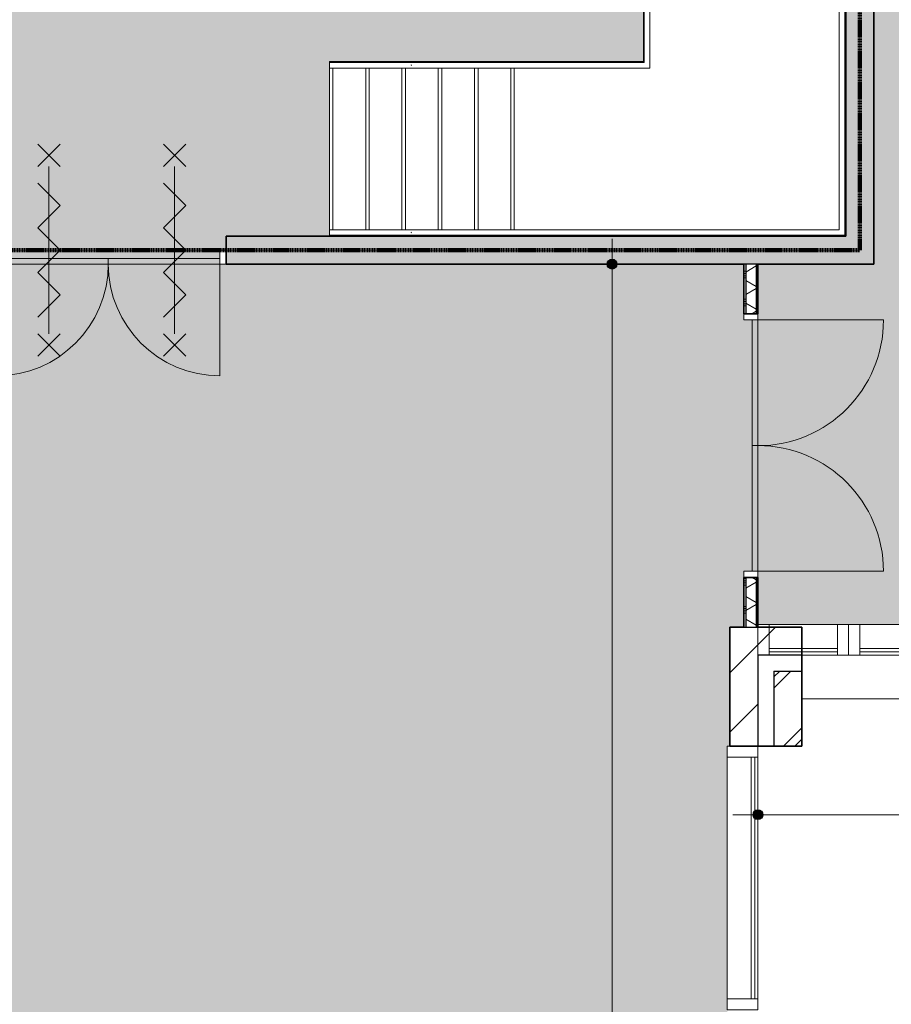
# Model space of a CAD drawing. Header units: millimetres. Extents: x 76115 to 117635, y -12665 to 37646.
# Tile 23 of 52: x 94558 to 100804, y 965 to 8016. Entities that reach past the tile are written whole.
import ezdxf

# ---------------------------------------------------------------- set-up
doc = ezdxf.new("R2010")
doc.units = ezdxf.units.MM
for name, pattern in [('dash fine', [1.53, 1, -0.53]), ('dash-dash', [6, 3, -1, 1, -1]), ('Hidden', [4, 2, -2])]:
    doc.linetypes.add(name, pattern=pattern)
for name, color, linetype, lineweight in [('A-ANNO-DIMS', 211, 'Continuous', 9), ('A-ANNO-DIMS-100', 211, 'Continuous', 9), ('A-AREA-PATT', 32, 'Continuous', 9), ('A-DETL', 90, 'Continuous', 13), ('A-DOOR', 31, 'Continuous', 18), ('A-DOOR-FRAM', 31, 'Continuous', 13), ('A-FLOR-HRAL', 11, 'Continuous', 13), ('A-GLAZ-CURT', 52, 'Continuous', 13), ('A-GLAZ-CWMG', 51, 'Continuous', 13), ('A-WALL', 113, 'Continuous', 18), ('A-WALL-PATT', 111, 'Continuous', 35), ('I-WALL', 2, 'Continuous', 18), ('S-STRS', 31, 'Continuous', 13)]:
    doc.layers.add(name, color=color, linetype=linetype, lineweight=lineweight)
doc.styles.add('Arial', font='arial.ttf', dxfattribs={"height": 180})
doc.dimstyles.new('1_8mm', dxfattribs={"dimscale": 304.8, "dimtxt": 183.646692, "dimasz": 0.918635, "dimexe": 0.492126, "dimexo": 0.0625, "dimgap": 0.059055, "dimtad": 1, "dimdec": 0, "dimrnd": 5, "dimzin": 0, "dimdsep": 46, "dimtxsty": 'Arial', "dimblk1": 'DOTSMALL', "dimblk2": 'DOTSMALL', "dimsah": 1, "dimcen": 0.09, "dimdle": 0.590551, "dimazin": 0, "dimtfac": 1, "dimtdec": 4, "dimtix": 1, "dimtmove": 0, "dimatfit": 3, "dimfxl": 0.492126, "dimfxlon": 1, "dimtvp": 1, "dimtolj": 1, "dimtzin": 0, "dimlwd": 13, "dimlwe": 13, "dimarcsym": 2})
pattern_1 = [(45, (0, 0), (-212.132, 212.132), [])]
pattern_2 = [(180, (99847.74, 4966.12), (-7e-13, -200), []), (180, (99847.74, 4982.12), (-7e-13, -200), []), (180, (99847.74, 4998.12), (-7e-13, -200), []), (180, (99847.74, 5014.12), (-7e-13, -200), [])]

# ---------------------------------------------------------------- blocks, each defined once
blk = doc.blocks.new('System Panel - glas_offset-35-7501420-plot_01')
at = {"layer": 'A-GLAZ-CURT'}
for p, q in [((865, 47.5), (-865, 47.5)), ((-865, 47.5), (-865, 22.5)), ((-865, 22.5), (865, 22.5)), ((865, 22.5), (865, 47.5))]:
    blk.add_line(p, q, dxfattribs=at)
blk = doc.blocks.new('Rectangular Mullion - 80x220-V1-plot_01')
at = {"layer": 'A-GLAZ-CWMG'}
for p, q in [((80787.6, 36265.8), (82517.6, 36265.8)), ((80787.6, 36045.8), (82517.6, 36045.8))]:
    blk.add_line(p, q, dxfattribs=at)
blk = doc.blocks.new('Rectangular Mullion - 80x220-7501422-plot_01')
at = {"layer": 'A-GLAZ-CWMG'}
for p, q in [((0, 0), (-80, 0)), ((-80, 0), (-80, -220)), ((0, -220), (0, 0)), ((-80, -220), (0, -220))]:
    blk.add_line(p, q, dxfattribs=at)
blk = doc.blocks.new('System Panel - glas_offset-35-7584294-plot_01')
at = {"layer": 'A-GLAZ-CURT'}
for p, q in [((245, 47.5), (-245, 47.5)), ((-245, 47.5), (-245, 22.5)), ((-245, 22.5), (245, 22.5)), ((245, 22.5), (245, 47.5))]:
    blk.add_line(p, q, dxfattribs=at)
blk = doc.blocks.new('Rectangular Mullion - 80x220-V14-plot_01')
at = {"layer": 'A-GLAZ-CWMG'}
for p, q in [((100417.7, 3685.6), (99927.7, 3685.6)), ((100417.7, 3465.6), (100161.7, 3465.6))]:
    blk.add_line(p, q, dxfattribs=at)
blk = doc.blocks.new('Rectangular Mullion - 80x220-7501424-plot_01')
at = {"layer": 'A-GLAZ-CWMG'}
for p, q in [((-80, 0), (0, 0)), ((-80, -220), (-80, 0)), ((0, 0), (0, -220)), ((0, -220), (-80, -220))]:
    blk.add_line(p, q, dxfattribs=at)
blk = doc.blocks.new('Rectangular Mullion - 80x220-7501425-plot_01')
at = {"layer": 'A-GLAZ-CWMG'}
for p, q in [((0, 0), (-80, 0)), ((-80, 0), (-80, -220)), ((0, -220), (0, 0)), ((-80, -220), (0, -220))]:
    blk.add_line(p, q, dxfattribs=at)
blk = doc.blocks.new('System Panel - glas_offset-35-7585333-plot_01')
at = {"layer": 'A-GLAZ-CURT'}
for p, q in [((864.7, -22.5), (-864.7, -22.5)), ((-864.7, -22.5), (-864.7, -47.5)), ((-864.7, -47.5), (864.7, -47.5)), ((864.7, -47.5), (864.7, -22.5))]:
    blk.add_line(p, q, dxfattribs=at)
blk = doc.blocks.new('Rectangular Mullion - 80x220-7585330-plot_01')
at = {"layer": 'A-GLAZ-CWMG'}
for p, q in [((99627.7, 1004.9), (99627.7, 2734.3)), ((99847.7, 1004.9), (99847.7, 2734.3))]:
    blk.add_line(p, q, dxfattribs=at)
blk = doc.blocks.new('Rectangular Mullion - 80x220-7500626-plot_01')
at = {"layer": 'A-GLAZ-CWMG'}
for p, q in [((0, 220), (-80, 220)), ((-80, 220), (-80, 0)), ((0, 0), (0, 220)), ((-80, 0), (0, 0))]:
    blk.add_line(p, q, dxfattribs=at)
blk = doc.blocks.new('Rectangular Mullion - 80x220-7500623-plot_01')
at = {"layer": 'A-GLAZ-CWMG'}
for p, q in [((-40, 220), (40, 220)), ((-40, 0), (-40, 220)), ((40, 220), (40, 0)), ((40, 0), (-40, 0))]:
    blk.add_line(p, q, dxfattribs=at)
blk = doc.blocks.new('200_32_ISR_deur_binnen_dubbel - dagmaat 1600x2300-7598957-plot_01')
at = {"layer": 'A-DOOR', "lineweight": 13}
for points in [[(0, -100), (0, -60), (-800, -60), (-800, -100)], [(0, -100), (800, -100), (800, -60), (0, -60)]]:
    blk.add_hatch(color=256, dxfattribs=at).paths.add_polyline_path(points)
at = {"layer": 'A-DOOR', "linetype": 'Hidden', "lineweight": 13}
for p, q in [((-800, -60), (-34.8, -60)), ((800, -60), (34.8, -60))]:
    blk.add_line(p, q, dxfattribs=at)
at = {"layer": 'A-DOOR', "lineweight": 13}
for p, q in [((-800, -60), (0, -60)), ((-800, -100), (-800, -60)), ((0, -60), (800, -60)), ((0, -100), (0, -60)), ((0, -60), (0, -100)), ((800, -60), (800, -100)), ((-800, -100), (-800, -900)), ((-800, -100), (-34.8, -100)), ((0, -100), (-800, -100)), ((800, -100), (0, -100)), ((800, -100), (34.8, -100)), ((800, -100), (800, -900))]:
    blk.add_line(p, q, dxfattribs=at)
for centre, start, end in [((-800, -100), 270, 0), ((800, -100), 180, 270)]:
    blk.add_arc(centre, 800, start, end, dxfattribs=at)
at = {"layer": 'A-DOOR-FRAM'}
for p, q in [((-845, 0), (-800, 0)), ((-800, 0), (-800, -100)), ((800, -100), (800, 0)), ((800, 0), (845, 0)), ((-800, -100), (-845, -100)), ((845, -100), (800, -100))]:
    blk.add_line(p, q, dxfattribs=at)
blk = doc.blocks.new('Top Rail Type - Top Rail_Internal_-7605787-plot_01')
at = {"layer": 'A-FLOR-HRAL'}
for p, q in [((97398.7, 6512.2), (96777.2, 6512.2)), ((96777.2, 6472.2), (97398.7, 6472.2))]:
    blk.add_line(p, q, dxfattribs=at)
at = {"layer": 'A-FLOR-HRAL', "flags": 128}
for points in [[(96777.2, 6490.3), (96777.2, 6492.2), (96777.2, 6494.1)], [(97364.3, 6494.7), (97364.1, 6492.2), (97364.3, 6489.7)]]:
    blk.add_lwpolyline(points, dxfattribs=at)
blk = doc.blocks.new('Top Rail Type - Top Rail_Internal_-V19-plot_01')
at = {"layer": 'A-FLOR-HRAL', "linetype": 'dash fine'}
for p, q in [((96989.6, 9821.3), (96989.6, 9861.3)), ((98228.6, 9861.3), (96989.6, 9861.3)), ((98247.3, 9821.3), (96989.6, 9821.3))]:
    blk.add_line(p, q, dxfattribs=at)
at = {"layer": 'A-FLOR-HRAL'}
for p, q in [((98228.6, 9861.3), (98247.3, 9821.3)), ((99069.6, 9861.3), (98228.6, 9861.3)), ((99069.6, 9821.3), (98247.3, 9821.3)), ((100470.6, 9861.3), (99069.6, 9861.3)), ((100430.6, 9821.3), (99069.6, 9821.3)), ((100430.6, 6512.2), (100430.6, 9821.3)), ((100470.6, 6472.2), (100470.6, 9861.3)), ((96777.2, 6512.2), (96777.2, 6472.2)), ((96777.2, 6512.2), (98077.2, 6512.2)), ((98077.2, 6512.2), (100430.6, 6512.2)), ((96777.2, 6472.2), (98077.2, 6472.2)), ((98077.2, 6472.2), (100470.6, 6472.2))]:
    blk.add_line(p, q, dxfattribs=at)
blk = doc.blocks.new('Top Rail Type - Top Rail_Internal_-7605803-plot_01')
at = {"layer": 'A-FLOR-HRAL'}
for p, q in [((97398.7, 7710.1), (96777.2, 7710.1)), ((96777.2, 7670.1), (97398.7, 7670.1))]:
    blk.add_line(p, q, dxfattribs=at)
at = {"layer": 'A-FLOR-HRAL', "flags": 128}
for points in [[(96777.2, 7688.2), (96777.2, 7690.1), (96777.2, 7692)], [(97364.3, 7692.6), (97364.1, 7690.1), (97364.3, 7687.6)]]:
    blk.add_lwpolyline(points, dxfattribs=at)
blk = doc.blocks.new('Top Rail Type - Top Rail_Internal_-V20-plot_01')
at = {"layer": 'A-FLOR-HRAL', "linetype": 'dash fine'}
for p, q in [((96989.6, 8620.9), (96989.6, 8660.9)), ((98788.4, 8660.9), (96989.6, 8660.9)), ((98807, 8620.9), (96989.6, 8620.9))]:
    blk.add_line(p, q, dxfattribs=at)
at = {"layer": 'A-FLOR-HRAL'}
for p, q in [((98788.4, 8660.9), (98807, 8620.9)), ((98809.6, 8660.9), (98788.4, 8660.9)), ((98809.6, 8620.9), (98807, 8620.9)), ((99072.6, 8660.9), (98809.6, 8660.9)), ((99032.6, 8620.9), (98809.6, 8620.9)), ((99032.6, 7710.1), (99032.6, 8620.9)), ((99072.6, 7670.1), (99072.6, 8660.9)), ((96777.2, 7710.1), (96777.2, 7670.1)), ((96777.2, 7710.1), (98077.2, 7710.1)), ((98077.2, 7710.1), (99032.6, 7710.1)), ((96777.2, 7670.1), (98077.2, 7670.1)), ((98077.2, 7670.1), (99072.6, 7670.1))]:
    blk.add_line(p, q, dxfattribs=at)
blk = doc.blocks.new('200_32_ISR_deur_binnen_dubbel - dagmaat 1800x2300-7631075-plot_01')
at = {"layer": 'A-DOOR', "lineweight": 13}
for points in [[(0, 10), (0, 50), (-900, 50), (-900, 10)], [(900, 50), (0, 50), (0, 10), (900, 10)]]:
    blk.add_hatch(color=256, dxfattribs=at).paths.add_polyline_path(points)
for p, q in [((-900, 50), (-900, 950)), ((900, 50), (900, 950)), ((-900, 50), (-39.1, 50)), ((-900, 50), (-900, 10)), ((0, 50), (-900, 50)), ((-900, 10), (0, 10)), ((900, 50), (0, 50)), ((0, 50), (0, 10)), ((0, 10), (0, 50)), ((0, 10), (900, 10)), ((900, 50), (39.1, 50)), ((900, 10), (900, 50))]:
    blk.add_line(p, q, dxfattribs=at)
at = {"layer": 'A-DOOR', "linetype": 'Hidden', "lineweight": 13}
for p, q in [((-900, 10), (-39.1, 10)), ((900, 10), (39.1, 10))]:
    blk.add_line(p, q, dxfattribs=at)
at = {"layer": 'A-DOOR', "lineweight": 13}
for centre, start, end in [((-900, 50), 360, 90), ((900, 50), 90, 180)]:
    blk.add_arc(centre, 900, start, end, dxfattribs=at)
at = {"layer": 'A-DOOR-FRAM'}
for p, q in [((-900, 50), (-945, 50)), ((-900, -50), (-900, 50)), ((945, 50), (900, 50)), ((900, 50), (900, -50)), ((-945, -50), (-900, -50)), ((900, -50), (945, -50))]:
    blk.add_line(p, q, dxfattribs=at)
blk = doc.blocks.new('DIMBLOCK26-plot_01')
at = {"layer": 'A-ANNO-DIMS-100', "lineweight": 25}
h = blk.add_hatch(color=256, dxfattribs=at)
edge = h.paths.add_edge_path()
edge.add_arc((98803, 6265.6), 35, 0, 360)
h = blk.add_hatch(color=256, dxfattribs=at)
edge = h.paths.add_edge_path()
edge.add_arc((98803, -12485), 35, 0, 360)
at = {"layer": 'A-ANNO-DIMS-100', "lineweight": 13}
for p, q in [((98803, 6445.6), (98803, -12665)), ((98803, 6265.6), (98653, 6265.6)), ((98803, 6265.6), (98953, 6265.6)), ((98803, -12485), (98653, -12485)), ((98803, -12485), (98953, -12485))]:
    blk.add_line(p, q, dxfattribs=at)
at = {"layer": 'A-ANNO-DIMS-100', "lineweight": 25}
for centre in [(98803, 6265.6), (98803, -12485)]:
    blk.add_circle(centre, 35, dxfattribs=at)
at = {"layer": 'A-ANNO-DIMS-100', "color": 0, "lineweight": 13, "insert": (98551.3, -3455.8), "char_height": 180, "width": 830.648, "attachment_point": 1, "rotation": 90, "line_spacing_factor": 0.941778, "style": 'Arial'}
blk.add_mtext('18750', dxfattribs=at)
blk = doc.blocks.new('_DotSmall')
at = {"color": 0, "linetype": 'ByBlock', "const_width": 0.5}
blk.add_lwpolyline([(-0.0625, 0, 1), (0.0625, 0, 1)], format="xyb", close=True, dxfattribs=at)
blk = doc.blocks.new('DIMBLOCK56-plot_01')
at = {"layer": 'A-ANNO-DIMS-100', "lineweight": 25}
h = blk.add_hatch(color=256, dxfattribs=at)
edge = h.paths.add_edge_path()
edge.add_arc((99847.7, 2322.4), 35, 0, 360)
h = blk.add_hatch(color=256, dxfattribs=at)
edge = h.paths.add_edge_path()
edge.add_arc((104996.7, 2322.4), 35, 0, 360)
at = {"layer": 'A-ANNO-DIMS-100', "lineweight": 13}
for p, q in [((99847.7, 2322.4), (99847.7, 2472.4)), ((104996.7, 2322.4), (104996.7, 2472.4)), ((99667.7, 2322.4), (105176.7, 2322.4)), ((99847.7, 2322.4), (99847.7, 2172.4)), ((104996.7, 2322.4), (104996.7, 2172.4))]:
    blk.add_line(p, q, dxfattribs=at)
at = {"layer": 'A-ANNO-DIMS-100', "lineweight": 25}
for centre in [(99847.7, 2322.4), (104996.7, 2322.4)]:
    blk.add_circle(centre, 35, dxfattribs=at)
at = {"layer": 'A-ANNO-DIMS-100', "color": 0, "lineweight": 13, "insert": (102145.4, 2574.1), "char_height": 180, "width": 664.518, "attachment_point": 1, "line_spacing_factor": 0.941778, "style": 'Arial'}
blk.add_mtext('5150', dxfattribs=at)

msp = doc.modelspace()

# ---------------------------------------------------------------- hatches: boundary and pattern name
at = {"layer": 'A-AREA-PATT'}
h = msp.add_hatch(color=9, dxfattribs=at)
h.paths.add_polyline_path([(104851.7, 3666.6), (104996.7, 3666.6), (104996.7, 5370.5), (105046.7, 5370.5), (105046.7, 6270.5), (104996.7, 6270.5), (104996.7, 6460.5), (105046.7, 6460.5), (105046.7, 7360.5), (104996.7, 7360.5), (104996.7, 10770.6), (105046.7, 10770.6), (105046.7, 11670.6), (104996.7, 11670.6), (104996.7, 11860.6), (105046.7, 11860.6), (105046.7, 12760.6), (104996.7, 12760.6), (104996.7, 14516.8), (109547.8, 14516.8), (109547.8, 16170.6), (109597.8, 16170.6), (109597.8, 17070.6), (109547.8, 17070.6), (109547.8, 17260.6), (109597.8, 17260.6), (109597.8, 18160.6), (109547.8, 18160.6), (109547.8, 21570.6), (109597.8, 21570.6), (109597.8, 22470.6), (109547.8, 22470.6), (109547.8, 22660.6), (109597.8, 22660.6), (109597.8, 23560.6), (109547.8, 23560.6), (109547.8, 26970.7), (109597.8, 26970.7), (109597.8, 27870.7), (109547.8, 27870.7), (109547.8, 28060.7), (109597.8, 28060.7), (109597.8, 28960.7), (109547.8, 28960.7), (109547.8, 32370.7), (109597.8, 32370.7), (109597.8, 33270.7), (109547.8, 33270.7), (109547.8, 33460.7), (109597.8, 33460.7), (109597.8, 34360.7), (109547.8, 34360.7), (109547.8, 36045.8), (107797.8, 36045.8), (107797.8, 30115.8), (106042.8, 30115.8), (106042.8, 30165.8), (105142.8, 30165.8), (105142.8, 30115.8), (104952.8, 30115.8), (104952.8, 30165.8), (104052.8, 30165.8), (104052.8, 30115.8), (100642.7, 30115.8), (100642.7, 30165.8), (99742.7, 30165.8), (99742.7, 30115.8), (99552.7, 30115.8), (99552.7, 30165.8), (98652.7, 30165.8), (98652.7, 30115.8), (95242.7, 30115.8), (95242.7, 30165.8), (94342.7, 30165.8), (94342.7, 30115.8), (94152.7, 30115.8), (94152.7, 30165.8), (93252.7, 30165.8), (93252.7, 30115.8), (89842.7, 30115.8), (89842.7, 30165.8), (88942.7, 30165.8), (88942.7, 30115.8), (88752.7, 30115.8), (88752.7, 30165.8), (87852.7, 30165.8), (87852.7, 30115.8), (86097.7, 30115.8), (86097.7, 36045.8), (84347.7, 36045.8), (84347.7, 34360.8), (84297.7, 34360.8), (84297.7, 33460.8), (84347.7, 33460.8), (84347.7, 33270.8), (84297.7, 33270.8), (84297.7, 32370.8), (84347.7, 32370.8), (84347.7, 28960.8), (84297.7, 28960.8), (84297.7, 28060.8), (84347.7, 28060.8), (84347.7, 27870.8), (84297.7, 27870.8), (84297.7, 26970.8), (84347.7, 26970.8), (84347.7, 23560.7), (84297.7, 23560.7), (84297.7, 22660.7), (84347.7, 22660.7), (84347.7, 22470.7), (84297.7, 22470.7), (84297.7, 21570.7), (84347.7, 21570.7), (84347.7, 18160.7), (84297.7, 18160.7), (84297.7, 17260.7), (84347.7, 17260.7), (84347.7, 17070.7), (84297.7, 17070.7), (84297.7, 16170.7), (84347.7, 16170.7), (84347.7, 12760.7), (84297.7, 12760.7), (84297.7, 11860.7), (84347.7, 11860.7), (84347.7, 11670.7), (84297.7, 11670.7), (84297.7, 10770.7), (84347.7, 10770.7), (84347.7, 7360.6), (84297.7, 7360.6), (84297.7, 6460.6), (84347.7, 6460.6), (84347.7, 6270.6), (84297.7, 6270.6), (84297.7, 5370.6), (84347.7, 5370.6), (84347.7, 3685.6), (86107.7, 3685.6), (86107.7, 5265.6), (86157.7, 5265.6), (86157.7, 6165.6), (86107.7, 6165.6), (86107.7, 6265.6), (85847.4, 6265.6), (85847.4, 14015.7), (94347.7, 14015.7), (94347.7, 12810.7), (94297.7, 12810.7), (94297.7, 11910.7), (94347.7, 11910.7), (94347.7, 10065.7), (96777.8, 10065.7), (96777.8, 10665.7), (96827.8, 10665.7), (96827.8, 11565.7), (96777.8, 11565.7), (96777.8, 14015.7), (100677.8, 14015.7), (100677.8, 6265.6), (99847.7, 6265.6), (99847.7, 3685.6), (100417.7, 3685.6), (100417.8, 3685.6), (104847.8, 3685.6), (104847.8, 3666.6)])
h.paths.add_polyline_path([(99797.7, 4065.6), (99807.7, 4065.6), (99807.7, 5865.6), (99797.7, 5865.6), (99797.7, 4460.5)])
h.paths.add_polyline_path([(85887.4, 6410.6), (85897.4, 6410.6), (85897.4, 7310.6), (85887.4, 7309.8)])
h.paths.add_polyline_path([(95192.7, 9965.7), (95992.7, 9965.7), (95992.7, 10025.7), (94392.7, 10025.7), (94392.7, 9965.7)])
h.paths.add_polyline_path([(102647.6, 11465.4), (102047.6, 11465.4), (102047.6, 12065.4), (102647.6, 12065.4), (102647.6, 11583.8)])
h.paths.add_polyline_path([(99177.8, 13965.7), (99177.8, 13975.7), (98277.8, 13975.7), (98277.8, 13965.7)])
h.paths.add_polyline_path([(86947.4, 13965.7), (86947.4, 13975.7), (86047.4, 13975.7), (86047.4, 13965.7), (86447.4, 13965.7)])
h.paths.add_polyline_path([(100479.8, 15865.8), (100089.8, 15865.8), (100089.8, 15915.8), (99189.8, 15915.8), (99189.8, 15865.8), (96379.8, 15865.8), (96379.8, 15915.8), (95479.8, 15915.8), (95479.8, 15865.8), (94769.8, 15865.8), (94769.8, 15915.8), (93869.8, 15915.8), (93869.8, 15865.8), (93204.8, 15865.8), (93204.8, 15915.8), (92304.8, 15915.8), (92304.8, 15865.8), (91639.8, 15865.8), (91639.8, 15915.8), (90739.8, 15915.8), (90739.8, 15865.8), (90074.8, 15865.8), (90074.8, 15915.8), (89174.8, 15915.8), (89174.8, 15865.8), (88509.8, 15865.8), (88509.8, 15915.8), (87609.8, 15915.8), (87609.8, 15865.8), (86947.4, 15865.8), (86947.4, 15915.8), (86047.4, 15915.8), (86047.4, 15865.8), (85847.4, 15865.8), (85847.4, 23365.8), (86047.4, 23365.8), (86047.4, 23315.8), (86947.4, 23315.8), (86947.4, 23365.8), (87609.8, 23365.8), (87609.8, 23315.8), (88509.8, 23315.8), (88509.8, 23365.8), (89174.8, 23365.8), (89174.8, 23315.8), (90074.8, 23315.8), (90074.8, 23365.8), (90739.8, 23365.8), (90739.8, 23315.8), (91639.8, 23315.8), (91639.8, 23365.8), (92304.8, 23365.8), (92304.8, 23315.8), (93204.8, 23315.8), (93204.8, 23365.8), (93869.8, 23365.8), (93869.8, 23315.8), (94769.8, 23315.8), (94769.8, 23365.8), (95479.8, 23365.8), (95479.8, 23315.8), (96379.8, 23315.8), (96379.8, 23365.8), (99189.8, 23365.8), (99189.8, 23315.8), (100089.8, 23315.8), (100089.8, 23365.8), (100479.8, 23365.8), (100479.8, 23315.8), (101379.8, 23315.8), (101379.8, 23365.8), (104189.8, 23365.8), (104189.8, 23315.8), (105089.8, 23315.8), (105089.8, 23365.8), (105334.8, 23365.8), (105334.8, 15865.8), (105089.8, 15865.8), (105089.8, 15915.8), (104189.8, 15915.8), (104189.8, 15865.8), (101379.8, 15865.8), (101379.8, 15915.8), (100479.8, 15915.8), (100479.8, 15878.3)])
h.paths.add_polyline_path([(85897.4, 24961.5), (85847.4, 24961.5), (85847.4, 25561.5), (85948.2, 25561.5), (85948.2, 28065.8), (88547.4, 28065.8), (88547.4, 28265.6), (89147.4, 28265.6), (89147.4, 28065.8), (105497.8, 28065.8), (105497.8, 25165.7), (86447.4, 25165.7), (86447.4, 24961.5)])
h.paths.add_polyline_path([(99746.3, 25205.7), (99785.4, 25205.7), (99785.4, 25265.7), (99010.4, 25265.7), (99010.4, 25205.7)])
h.paths.add_polyline_path([(100647.9, 25205.7), (101547.9, 25205.7), (101547.9, 25265.7), (100647.9, 25265.7)])
h.paths.add_polyline_path([(95284.8, 25205.7), (95935.2, 25205.7), (95935.2, 25265.7), (95160.2, 25265.7), (95160.2, 25205.7)])
h.paths.add_polyline_path([(101547.9, 27965.8), (101547.9, 28025.8), (100647.9, 28025.8), (100647.9, 27965.8), (101533.2, 27965.8)])
h.paths.add_polyline_path([(93619.7, 28015.8), (93747.2, 28015.8), (93747.2, 28025.8), (92847.2, 28025.8), (92847.2, 28015.8)])
h.paths.add_polyline_path([(90097.3, 28015.8), (90096.7, 28025.8), (89197.3, 28025.8), (89197.3, 28015.8), (89535.4, 28015.8)])
h.paths.add_polyline_path([(87048.2, 28015.8), (87048.2, 28025.8), (86148.2, 28025.8), (86148.2, 28015.8)])
h = msp.add_hatch(color=9, dxfattribs=at)
h.paths.add_polyline_path([(95992.7, 6365.6), (96037.7, 6365.6), (96037.7, 6465.6), (100477.8, 6465.6), (100477.8, 9865.7), (100476, 9865.7), (100476, 6466.8), (96777.2, 6466.8), (96777.2, 7715.5), (99027.2, 7715.5), (99027.2, 8615.5), (98809.6, 8615.5), (98802.3, 8631.1), (98799.8, 8633.1), (98797.4, 8638.1), (98796.4, 8643.7), (98570.7, 9127.8), (98376.2, 9175.1), (98659.4, 9307.1), (98465, 9354.4), (98226.1, 9865.7), (96037.7, 9865.7), (96037.7, 9965.7), (94347.7, 9965.7), (94347.7, 6365.6), (95661.9, 6365.6)])
h.paths.add_polyline_path([(98609.6, 8628.4), (98604.1, 8629.6), (98599.8, 8633.1), (98597.4, 8638.1), (98597.4, 8643.7), (98599.8, 8648.7), (98604.1, 8652.2), (98609.6, 8653.4), (98615, 8652.2), (98619.3, 8648.7), (98621.7, 8643.7), (98621.7, 8638.1), (98619.3, 8633.1), (98615, 8629.6)])
h = msp.add_hatch(color=41, dxfattribs=at)
h.paths.add_polyline_path([(94335.5, -12485), (99646.7, -12485), (99646.7, -11684.5), (99627.7, -11684.4), (99627.7, -7985.8), (99646.7, -7985.7), (99646.7, -7134.5), (99627.7, -7134.5), (99627.7, -1734.4), (99646.7, -1734.4), (99646.7, -884.4), (99627.7, -884.4), (99627.7, 2814.3), (99646.7, 2814.3), (99646.7, 3666.6), (99747.7, 3666.6), (99747.7, 4065.6), (99797.7, 4065.6), (99797.7, 5865.6), (99747.7, 5865.6), (99747.7, 6265.6), (94147.7, 6265.6), (94147.7, 3666.6), (94248.7, 3666.6), (94248.7, 2814.3), (94267.7, 2814.3), (94267.7, -884.4), (94248.7, -884.4), (94248.7, -1734.4), (94267.7, -1734.4), (94267.7, -6204.4), (94248.7, -6204.4), (94248.7, -7984.5), (94267.7, -7984.5), (94267.7, -11683.1), (94248.7, -11683.2), (94248.7, -12485)])
h.paths.add_polyline_path([(95192.7, 6305.6), (95992.7, 6305.6), (95992.7, 6365.6), (94392.7, 6365.6), (94392.7, 6305.6)])
at = {"layer": 'A-WALL-PATT', "lineweight": 18}
msp.add_hatch(color=256, dxfattribs=at).paths.add_polyline_path([(100512.1, 6465.6), (100677.8, 6465.6), (100677.8, 10065.7), (100477.8, 10065.7), (100477.8, 6465.6)])
h = msp.add_hatch(color=256, dxfattribs=at)
h.paths.add_polyline_path([(100677.8, 6265.6), (100677.8, 6465.6), (96037.7, 6465.6), (96037.7, 6265.6), (100512.1, 6265.6)])
h.paths.add_polyline_path([(94060.2, 6265.6), (94347.7, 6265.6), (94347.7, 6465.6), (92147.7, 6465.6), (92147.7, 6265.6), (94047.7, 6265.6)])
at = {"layer": 'A-WALL-PATT', "lineweight": 9}
h = msp.add_hatch(dxfattribs=at)
h.set_pattern_fill('FP_85', color=256, angle=90, style=0, pattern_type=2)
h.set_pattern_definition(pattern_2)
h.paths.add_polyline_path([(99747.7, 3666.6), (99760.2, 3666.6), (99760.2, 4020.6), (99747.7, 4020.6), (99747.7, 3748.2)])
h.paths.add_polyline_path([(99747.7, 5910.6), (99760.2, 5910.6), (99760.2, 6265.6), (99747.7, 6265.6), (99747.7, 6241.3)])
h = msp.add_hatch(dxfattribs=at)
h.set_pattern_fill('FP_86', color=256, angle=60, style=0, pattern_type=2)
h.set_pattern_definition([(150, (99847.74, 4966.12), (-70, -121.244), []), (210, (99847.74, 4966.12), (70, -121.244), [])])
h.paths.add_polyline_path([(99835.2, 3666.6), (99835.2, 4020.6), (99760.2, 4020.6), (99760.2, 3666.6)])
h.paths.add_polyline_path([(99835.2, 5910.6), (99835.2, 6265.6), (99760.2, 6265.6), (99760.2, 5910.6)])
h = msp.add_hatch(dxfattribs=at)
h.set_pattern_fill('FP_85', color=256, angle=90, style=0, pattern_type=2)
h.set_pattern_definition(pattern_2)
h.paths.add_polyline_path([(99846.7, 3666.6), (99847.7, 3666.6), (99847.7, 4020.6), (99835.2, 4020.6), (99835.2, 3666.6)])
h.paths.add_polyline_path([(99847.7, 5910.6), (99847.7, 6265.6), (99835.2, 6265.6), (99835.2, 5910.6)])
h = msp.add_hatch(dxfattribs=at)
h.set_pattern_fill('FP_2', color=256, angle=45, style=0, pattern_type=2)
h.set_pattern_definition(pattern_1)
h.paths.add_polyline_path([(99846.7, -12572.5), (99846.7, -11684.5), (99646.7, -11684.5), (99646.7, -12572.5)])
h.paths.add_polyline_path([(99846.7, -7985.8), (99846.7, -7134.5), (99646.7, -7134.5), (99646.7, -7985.8)])
h.paths.add_polyline_path([(99646.7, -1734.4), (99846.7, -1734.4), (99846.7, -884.4), (99646.7, -884.4)])
h.paths.add_polyline_path([(99846.7, 2814.3), (99846.7, 3666.6), (99646.7, 3666.6), (99646.7, 2814.3)])
h = msp.add_hatch(dxfattribs=at)
h.set_pattern_fill('FP_2', color=256, angle=45, style=0, pattern_type=2)
h.set_pattern_definition(pattern_1)
h.paths.add_polyline_path([(110646.7, 3466.6), (110646.7, 3666.6), (110247.8, 3666.6), (110247.8, 3466.6)])
h.paths.add_polyline_path([(105247.8, 3466.6), (105247.8, 3666.6), (104847.8, 3666.6), (104847.8, 3466.6), (104851.7, 3466.6)])
h.paths.add_polyline_path([(99961.7, 3466.6), (100161.7, 3466.6), (100161.7, 3666.6), (99846.7, 3666.6), (99846.7, 3466.6)])
h = msp.add_hatch(dxfattribs=at)
h.set_pattern_fill('FP_1', color=256, style=0, pattern_type=2)
h.set_pattern_definition([(45, (0, 0), (-282.8427, 282.8427), []), (45, (0, 80), (-282.8427, 282.8427), [])])
h.paths.add_polyline_path([(99961.7, -12585), (100161.7, -12585), (100161.7, -11684.5), (99961.7, -11684.5)])
h.paths.add_polyline_path([(99961.7, -7985.8), (100161.7, -7985.8), (100161.7, -7134.5), (99961.7, -7134.5)])
h.paths.add_polyline_path([(100161.7, -1734.4), (100161.7, -884.4), (99961.7, -884.4), (99961.7, -1734.4)])
h.paths.add_polyline_path([(99961.7, 2814.3), (100161.7, 2814.3), (100161.7, 3351.6), (99961.7, 3351.6), (99961.7, 3035.9)])

# ---------------------------------------------------------------- linework, layer by layer
at = {"layer": 'A-DETL', "linetype": 'dash-dash', "lineweight": 100}
for p, q in [((100577.8, 9965.7), (100577.8, 6365.6)), ((100577.8, 6365.6), (92047.7, 6365.6))]:
    msp.add_line(p, q, dxfattribs=at)
at = {"layer": 'A-DETL'}
for p, q in [((94687.7, 7125.6), (94847.7, 6965.6)), ((94847.7, 7125.6), (94687.7, 6965.6)), ((95587.7, 7125.6), (95747.7, 6965.6)), ((95747.7, 7125.6), (95587.7, 6965.6)), ((94767.7, 6965.6), (94767.7, 5765.6)), ((95667.7, 6965.6), (95667.7, 5765.6)), ((94687.7, 6845.6), (94847.7, 6685.6)), ((95587.7, 6845.6), (95747.7, 6685.6)), ((94687.7, 6525.6), (94847.7, 6685.6)), ((95587.7, 6525.6), (95747.7, 6685.6)), ((94687.7, 6525.6), (94847.7, 6365.6)), ((95587.7, 6525.6), (95747.7, 6365.6)), ((94687.7, 6205.6), (94847.7, 6365.6)), ((95587.7, 6205.6), (95747.7, 6365.6)), ((94687.7, 6205.6), (94847.7, 6045.6)), ((95587.7, 6205.6), (95747.7, 6045.6)), ((94687.7, 5885.6), (94847.7, 6045.6)), ((95587.7, 5885.6), (95747.7, 6045.6)), ((94687.7, 5765.6), (94847.7, 5605.6)), ((94847.7, 5765.6), (94687.7, 5605.6)), ((95587.7, 5765.6), (95747.7, 5605.6)), ((95747.7, 5765.6), (95587.7, 5605.6))]:
    msp.add_line(p, q, dxfattribs=at)
at = {"layer": 'A-WALL', "lineweight": 35}
for p, q in [((100677.8, 6265.6), (100677.8, 10065.7)), ((100477.8, 9865.7), (100477.8, 6465.6)), ((100477.8, 6465.6), (96037.7, 6465.6)), ((96037.7, 6465.6), (96037.7, 6265.6)), ((96037.7, 6265.6), (99747.7, 6265.6)), ((99847.7, 6265.6), (100677.8, 6265.6)), ((99747.7, 3666.6), (99646.7, 3666.6)), ((99646.7, 3666.6), (99646.7, 2814.3)), ((100161.7, 3666.6), (99847.7, 3666.6)), ((100161.7, 2814.3), (100161.7, 3666.6)), ((99646.7, 2814.3), (100161.7, 2814.3))]:
    msp.add_line(p, q, dxfattribs=at)
at = {"layer": 'A-WALL', "lineweight": 25}
for p, q in [((99847.7, 6265.6), (99747.7, 6265.6)), ((99760.2, 6265.6), (99760.2, 5910.6)), ((99835.2, 6265.6), (99835.2, 5910.6)), ((99760.2, 4020.6), (99760.2, 3666.6)), ((99835.2, 4020.6), (99835.2, 3666.6)), ((99747.7, 3666.6), (99847.7, 3666.6)), ((99846.7, 3466.6), (99846.7, 2814.3)), ((99846.7, 3466.6), (100161.7, 3466.6)), ((99961.7, 3351.6), (99961.7, 2814.3)), ((99961.7, 3351.6), (100161.7, 3351.6))]:
    msp.add_line(p, q, dxfattribs=at)
at = {"layer": 'A-WALL'}
msp.add_line((104847.8, 3151.6), (100161.7, 3151.6), dxfattribs=at)
at = {"layer": 'I-WALL', "lineweight": 35}
for p, q in [((99747.7, 6265.6), (99747.7, 5910.6)), ((99847.7, 5910.6), (99847.7, 6265.6)), ((99747.7, 5910.6), (99847.7, 5910.6)), ((99847.7, 4020.6), (99747.7, 4020.6)), ((99747.7, 4020.6), (99747.7, 3666.6)), ((99847.7, 3666.6), (99847.7, 4020.6))]:
    msp.add_line(p, q, dxfattribs=at)
at = {"layer": 'S-STRS'}
for p, q in [((100476, 6466.8), (100476, 9865.8)), ((99027.2, 8615.5), (99027.2, 7715.5)), ((96777.2, 7715.5), (96777.2, 7710.1)), ((96777.2, 7715.5), (97037.2, 7715.5)), ((96802.2, 7715.5), (96802.2, 7710.1)), ((97037.2, 7715.5), (97297.2, 7715.5)), ((97037.2, 7715.5), (97037.2, 7710.1)), ((97062.2, 7715.5), (97062.2, 7710.1)), ((97297.2, 7715.5), (97557.2, 7715.5)), ((97297.2, 7715.5), (97297.2, 7710.1)), ((97322.2, 7715.5), (97322.2, 7710.1)), ((97557.2, 7715.5), (97817.2, 7715.5)), ((97557.2, 7715.5), (97557.2, 7710.1)), ((97582.2, 7715.5), (97582.2, 7710.1)), ((97817.2, 7715.5), (98077.2, 7715.5)), ((97817.2, 7715.5), (97817.2, 7710.1)), ((97842.2, 7715.5), (97842.2, 7710.1)), ((99027.2, 7715.5), (98077.2, 7715.5)), ((98077.2, 7715.5), (98077.2, 7710.1)), ((98102.2, 7715.5), (98102.2, 7710.1)), ((96777.2, 7670.1), (96777.2, 6512.2)), ((96802.2, 7670.1), (96802.2, 6512.2)), ((97037.2, 7670.1), (97037.2, 6512.2)), ((97062.2, 7670.1), (97062.2, 6512.2)), ((97297.2, 7670.1), (97297.2, 6512.2)), ((97322.2, 7670.1), (97322.2, 6512.2)), ((97557.2, 7670.1), (97557.2, 6512.2)), ((97582.2, 7670.1), (97582.2, 6512.2)), ((97817.2, 7670.1), (97817.2, 6512.2)), ((97842.2, 7670.1), (97842.2, 6512.2)), ((98077.2, 7670.1), (98077.2, 6512.2)), ((98102.2, 7670.1), (98102.2, 6512.2)), ((96777.2, 6472.2), (96777.2, 6466.8)), ((96777.2, 6466.8), (97037.2, 6466.8)), ((96802.2, 6472.2), (96802.2, 6466.8)), ((97037.2, 6472.2), (97037.2, 6466.8)), ((97037.2, 6466.8), (97297.2, 6466.8)), ((97062.2, 6472.2), (97062.2, 6466.8)), ((97297.2, 6472.2), (97297.2, 6466.8)), ((97297.2, 6466.8), (97557.2, 6466.8)), ((97322.2, 6472.2), (97322.2, 6466.8)), ((97557.2, 6472.2), (97557.2, 6466.8)), ((97557.2, 6466.8), (97817.2, 6466.8)), ((97582.2, 6472.2), (97582.2, 6466.8)), ((97817.2, 6472.2), (97817.2, 6466.8)), ((97817.2, 6466.8), (98077.2, 6466.8)), ((97842.2, 6472.2), (97842.2, 6466.8)), ((98077.2, 6472.2), (98077.2, 6466.8)), ((98077.2, 6466.8), (100476, 6466.8)), ((98102.2, 6472.2), (98102.2, 6466.8))]:
    msp.add_line(p, q, dxfattribs=at)

# ---------------------------------------------------------------- block references
at = {"layer": 'A-DOOR-FRAM'}
msp.add_blockref('200_32_ISR_deur_binnen_dubbel - dagmaat 1600x2300-7598957-plot_01', (95192.7, 6365.6), dxfattribs=at)
at = {"layer": 'A-DOOR-FRAM', "rotation": 270}
msp.add_blockref('200_32_ISR_deur_binnen_dubbel - dagmaat 1800x2300-7631075-plot_01', (99797.7, 4965.6), dxfattribs=at)
at = {"layer": 'A-FLOR-HRAL'}
for name in ['Top Rail Type - Top Rail_Internal_-V19-plot_01', 'Top Rail Type - Top Rail_Internal_-V20-plot_01', 'Top Rail Type - Top Rail_Internal_-7605803-plot_01', 'Top Rail Type - Top Rail_Internal_-7605787-plot_01']:
    msp.add_blockref(name, (0, 0), dxfattribs=at)
at = {"layer": 'A-GLAZ-CURT'}
for name, p in [('System Panel - glas_offset-35-7584294-plot_01', (100172.7, 3465.6)), ('System Panel - glas_offset-35-7501420-plot_01', (101442.8, 3465.6))]:
    msp.add_blockref(name, p, dxfattribs=at)
at = {"layer": 'A-GLAZ-CURT', "rotation": 269.9999999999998}
msp.add_blockref('System Panel - glas_offset-35-7585333-plot_01', (99847.7, 1869.6), dxfattribs=at)
at = {"layer": 'A-GLAZ-CWMG'}
for name, p, rotation in [('Rectangular Mullion - 80x220-7501425-plot_01', (99847.7, 3465.6), 180), ('Rectangular Mullion - 80x220-7501422-plot_01', (100497.8, 3465.6), 180), ('Rectangular Mullion - 80x220-V1-plot_01', (183095.4, 39731.4), 180), ('Rectangular Mullion - 80x220-7500626-plot_01', (99847.7, 2814.3), 89.99999999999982)]:
    msp.add_blockref(name, p, dxfattribs=dict(at, rotation=rotation))
for name in ['Rectangular Mullion - 80x220-V14-plot_01', 'Rectangular Mullion - 80x220-7585330-plot_01']:
    msp.add_blockref(name, (0, 0), dxfattribs=at)
at = {"layer": 'A-GLAZ-CWMG', "extrusion": (0, 0, -1)}
for name, p, rotation in [('Rectangular Mullion - 80x220-7501424-plot_01', (-100497.8, 3465.6), 180), ('Rectangular Mullion - 80x220-7500623-plot_01', (-99847.7, 964.9), 270.0000000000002)]:
    msp.add_blockref(name, p, dxfattribs=dict(at, rotation=rotation))

# ---------------------------------------------------------------- dimensions: what is measured, and where the dimension line sits
at = {"layer": 'A-ANNO-DIMS', "lineweight": 13}
dim = msp.add_linear_dim(base=(98803, -12485), p1=(98953, 6265.6), p2=(98953, -12485), angle=90, dimstyle='1_8mm', override={"dimpost": '<>', "dimfxl": 18750.617867}, dxfattribs=at)
dim.commit()
dim.dimension.update_dxf_attribs({"geometry": 'DIMBLOCK26-plot_01', "text_midpoint": (98693.1, -3109.7)})
dim = msp.add_linear_dim(base=(104996.7, 2322.4), p1=(99847.7, 2472.4), p2=(104996.7, 2472.4), dimstyle='1_8mm', override={"dimpost": '<>', "dimfxl": 5148.986421}, dxfattribs=at)
dim.commit()
dim.dimension.update_dxf_attribs({"geometry": 'DIMBLOCK56-plot_01', "text_midpoint": (102422.2, 2432.4)})

doc.saveas('drawing.dxf')
